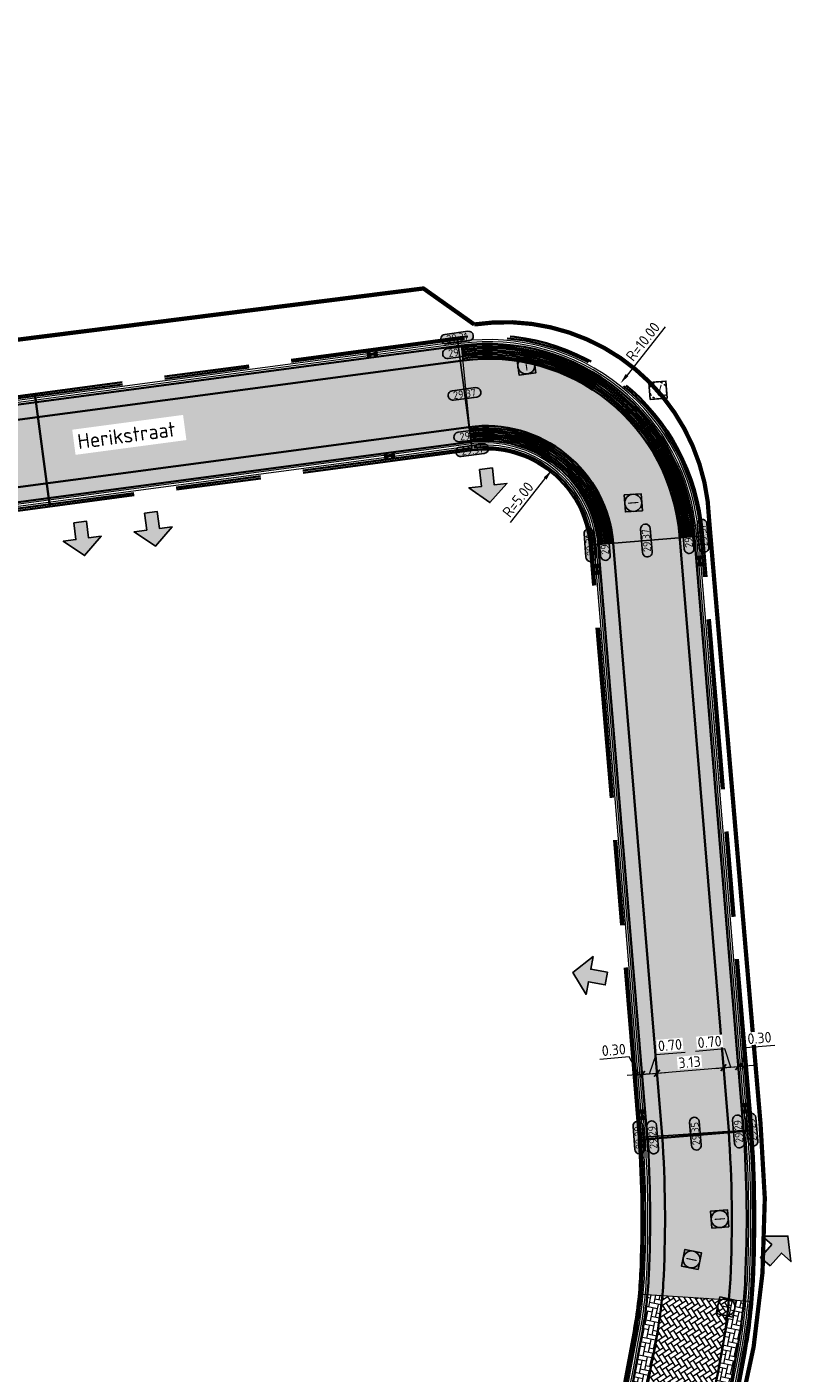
# Model space of a CAD drawing. Header units: metres. Extents: x 199937 to 201628, y 374508 to 375260.
# Tile 25 of 183: x 201057 to 201094, y 375038 to 375101. Entities that reach past the tile are written whole.
import ezdxf
from ezdxf.enums import TextEntityAlignment as Align

# ---------------------------------------------------------------- set-up
doc = ezdxf.new("R2010")
doc.units = ezdxf.units.M
doc.set_wipeout_variables(frame=1)
for name, pattern in [('HIDDENX2', [0.75, 0.5, -0.25]), ('VH-OPSLUITBAND_100X200', [16, 8, -2, 4, -2]), ('XX-PROJECTGRENS', [18, 12, -3, 0, -3])]:
    doc.linetypes.add(name, pattern=pattern)
doc.layers.add('000___INRIT-PIJL', color=252, linetype='Continuous')
for name, color, linetype, lineweight in [('B-WE-RI-VWA_RIOOLPUT_VALPUT-S', 20, 'Continuous', 25), ('N-WE-OG-HOOGTELIJN-G', 7, 'Continuous', 25), ('N-WE-RI-ITR_RIOOLPUT-S', 84, 'Continuous', 25), ('N-WE-RI-KOLK-S', 7, 'Continuous', 25), ('N-WE-RI-VWA_RIOOLPUT-S', 20, 'Continuous', 25), ('N-WE-VH-DWARSHELLING-S', 7, 'Continuous', 25), ('N-WE-VH-GOOT-G', 170, 'Continuous', 35), ('N-WE-VH-KANTOPSLUITING_OPSLUITBAND_100X200-G', 150, 'VH-OPSLUITBAND_100X200', 35), ('N-WE-VH-KANTVERHARDING_STREKLAAG-G', 60, 'Continuous', 18), ('N-WE-VH-VERHARDING_BETONSTRAATSTEEN-G', 252, 'Continuous', 35), ('T-WE-RI-KOLK-G', 7, 'Continuous', 35), ('X-XX-AL-HOOGTELABEL-S', 7, 'Continuous', 25), ('X-XX-AL-M-200', 7, 'Continuous', 18), ('X-XX-AL-T35', 50, 'Continuous', 35)]:
    doc.layers.add(name, color=color, linetype=linetype, lineweight=lineweight)
doc.layers.add('N-WE-KG-GRENS_PROJECT-G', color=7, linetype='XX-PROJECTGRENS', lineweight=35, transparency=0.45)
doc.layers.add('N-WE-VH-VERHARDING_BETONSTRAATSTEEN_HEIDE-A', color=7, linetype='Continuous', lineweight=0, true_color=0x986657)
doc.layers.add('N-WE-VH-VERHARDING_BETONSTRAATSTEEN_ROOD-A', color=7, linetype='Continuous', lineweight=0, true_color=0xa92c0a)
doc.layers.add('X-XX-AL-HULPLIJN-G', color=7, linetype='Continuous', lineweight=18, plot=False)
doc.styles.add('NLCS-ISO', font='NLCS-ISO.ttf')
doc.styles.add('NLCS-ISO-ANNOTATIEF-T18', font='NLCS-ISO.ttf', dxfattribs={"height": 1.8})
doc.styles.add('NLCS-ISO-M200-T25', font='NLCS-ISO.ttf', dxfattribs={"height": 0.5})
doc.styles.add('NLCS-ISO-M200-T35', font='NLCS-ISO.ttf', dxfattribs={"height": 0.7000000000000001})
doc.dimstyles.new('NLCS-M200-T25-PIJL_L2_H1', dxfattribs={"dimscale": 0.2, "dimtxt": 2.5, "dimasz": 2.5, "dimexe": 2, "dimexo": 2, "dimgap": 0.7, "dimtad": 1, "dimzin": 0, "dimdsep": 46, "dimtxsty": 'NLCS-ISO-M200-T25', "dimcen": 0, "dimdle": 2, "dimclrd": 256, "dimclre": 256, "dimclrt": 256, "dimadec": 1, "dimazin": 0, "dimtfac": 1, "dimtdec": 3, "dimtofl": 0, "dimtmove": 0, "dimatfit": 3, "dimfxl": 2, "dimfxlon": 1, "dimtfillclr": 256, "dimtolj": 1, "dimtzin": 0, "dimlwd": -1, "dimlwe": -1, "dimarcsym": 0})
doc.dimstyles.new('NLCS-M200-T25-SCHRAP_L2_H1', dxfattribs={"dimscale": 0.2, "dimtxt": 2.5, "dimasz": 1.4, "dimexe": 2, "dimexo": 2, "dimgap": 0.7, "dimtad": 1, "dimzin": 0, "dimdsep": 46, "dimtxsty": 'NLCS-ISO-M200-T25', "dimblk": 'OBLIQUE', "dimcen": 0, "dimdle": 2, "dimclrd": 256, "dimclre": 256, "dimclrt": 256, "dimadec": 1, "dimazin": 0, "dimtfac": 1, "dimtdec": 3, "dimtofl": 0, "dimtmove": 0, "dimatfit": 3, "dimldrblk": 'OBLIQUE', "dimfxl": 2, "dimfxlon": 1, "dimtfillclr": 256, "dimtolj": 1, "dimtzin": 0, "dimlwd": -1, "dimlwe": -1, "dimarcsym": 0})
pattern_1 = [(97.58584889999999, (201017.4611479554, 375078.11306957), (-0.2358845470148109, 0.1804396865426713), [0.63, -0.21]), (7.585848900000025, (201017.0448237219, 375078.0576247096), (-0.2358845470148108, 0.1804396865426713), [0.6299999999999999, -0.21])]
pattern_2 = [(4.726303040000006, (0, 0), (0.1919827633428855, 0.2265890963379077), [0.63, -0.21]), (274.72630304, (-0.03460633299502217, 0.4185718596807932), (0.1919827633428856, 0.2265890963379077), [0.63, -0.21])]
pattern_3 = [(168.20003797, (0, 0), (-0.2485062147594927, -0.1626181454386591), [0.63, -0.21]), (78.20003797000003, (-0.08588806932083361, -0.4111243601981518), (-0.2485062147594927, -0.162618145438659), [0.63, -0.21])]

# ---------------------------------------------------------------- blocks, each defined once
blk = doc.blocks.new('inrit')
h = blk.add_hatch(color=256)
h.dxf.hatch_style = 1
h.paths.add_polyline_path([(0.3000000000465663, 1), (-0.300000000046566, 1), (-0.3000000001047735, 1.799999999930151), (-0.900000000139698, 1.799999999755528), (-2.328301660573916e-10, 2.599999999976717), (0.9000000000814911, 1.799999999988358), (0.2999999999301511, 1.799999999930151)])
at = {"color": 3, "flags": 128}
blk.add_lwpolyline([(0.3000000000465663, 1), (-0.300000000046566, 1), (-0.3000000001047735, 1.799999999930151), (-0.900000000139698, 1.799999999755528), (-2.328301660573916e-10, 2.599999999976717), (0.9000000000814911, 1.799999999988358), (0.2999999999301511, 1.799999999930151), (0.3000000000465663, 1)], dxfattribs=at)
blk = doc.blocks.new('*U283')
h = blk.add_hatch(color=253)
h.dxf.hatch_style = 1
edge = h.paths.add_edge_path()
edge.add_line((2.726055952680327, 1.132202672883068), (-2.726055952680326, 1.132202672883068))
edge.add_arc((-2.726055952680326, 0), 1.132202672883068, 90, 270)
edge.add_line((-2.726055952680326, -1.132202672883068), (2.726055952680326, -1.132202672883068))
edge.add_arc((2.726055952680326, 3.697785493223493e-32), 1.132202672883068, 270, 450)
blk.add_lwpolyline([(2.726055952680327, 1.132202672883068), (-2.726055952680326, 1.132202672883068, 0.9999999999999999), (-2.726055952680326, -1.132202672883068), (2.726055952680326, -1.132202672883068, 0.9999999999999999)], format="xyb", close=True)
at = {"style": 'NLCS-ISO-ANNOTATIEF-T18'}
blk.add_attdef('HGT', text='', height=1.8, dxfattribs=at).set_placement((-0.002853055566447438, -0.0004570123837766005), align=Align.MIDDLE_CENTER)
blk = doc.blocks.new('*U322')
blk.add_solid([(0, 0), (2.266814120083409, 0.25), (4.533628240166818, 0)])
blk = doc.blocks.new('SRI-PUT_INSPECTIE-SO')
at = {"lineweight": -3, "flags": 128}
blk.add_lwpolyline([(-1.999999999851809, -2.000000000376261), (2.000000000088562, -2.000000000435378), (2.000000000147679, 1.999999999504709), (-2.00000000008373, 1.999999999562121)], close=True, dxfattribs=at)
at = {"lineweight": -3, "ltscale": 1.5}
blk.add_circle((0, -7.105427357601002e-14), 1.999999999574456, dxfattribs=at)
at = {"ltscale": 0.1, "style": 'NLCS-ISO'}
blk.add_text('I', height=2.5, dxfattribs=at).set_placement((-0.002795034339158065, -0.007140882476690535), align=Align.MIDDLE_CENTER)
blk = doc.blocks.new('SRI-PUT_VALPUT-SO')
at = {"lineweight": -3, "flags": 128}
blk.add_lwpolyline([(-1.999999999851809, -2.00000000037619), (2.000000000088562, -2.000000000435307), (2.000000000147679, 1.99999999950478), (-2.00000000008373, 1.999999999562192)], close=True, dxfattribs=at)
at = {"linetype": 'HIDDENX2', "lineweight": -3, "ltscale": 0.25}
blk.add_circle((0, 0), 1.999999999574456, dxfattribs=at)
at = {"ltscale": 0.1, "style": 'NLCS-ISO'}
blk.add_text('V', height=2.5, dxfattribs=at).set_placement((-0.002795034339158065, -0.007140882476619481), align=Align.MIDDLE_CENTER)
blk = doc.blocks.new('*D445')
at = {"layer": 'Defpoints', "color": 0, "transparency": 16777216}
for p in [(201081.8936248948, 375079.9840912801), (201078.796907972, 375076.0584901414)]:
    blk.add_point(p, dxfattribs=at)
at = {"layer": 'X-XX-AL-M-200', "transparency": 16777216}
blk.add_line((201079.9550801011, 375077.5266649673), (201081.5839532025, 375079.5915311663), dxfattribs=at)
at = {"layer": 'X-XX-AL-M-200', "transparency": 16777216, "insert": (201080.3084839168, 375078.6043619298), "char_height": 0.5, "attachment_point": 5, "rotation": 51.731799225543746, "style": 'NLCS-ISO-M200-T25', "bg_fill": 3, "box_fill_scale": 1.1, "bg_fill_color": 256, "bg_fill_true_color": 13158600, "bg_fill_transparency": 0}
blk.add_mtext('\\A1;R=5.00', dxfattribs=at)
at = {"layer": 'X-XX-AL-M-200', "transparency": 16777216}
blk.add_solid([(201081.5185265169, 375079.643143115), (201081.6493798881, 375079.5399192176), (201081.8936248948, 375079.9840912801)], dxfattribs=at)
blk = doc.blocks.new('*D446')
at = {"layer": 'Defpoints', "color": 0, "transparency": 16777216}
for p in [(201085.1201259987, 375084.054231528), (201078.9185076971, 375076.2094924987)]:
    blk.add_point(p, dxfattribs=at)
at = {"layer": 'X-XX-AL-M-200', "transparency": 16777216}
blk.add_line((201087.2162729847, 375086.7057533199), (201085.4302069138, 375084.4464684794), dxfattribs=at)
at = {"layer": 'X-XX-AL-M-200', "transparency": 16777216, "insert": (201086.1723355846, 375086.0140924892), "char_height": 0.5, "attachment_point": 5, "rotation": 51.672046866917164, "style": 'NLCS-ISO-M200-T25', "bg_fill": 3, "box_fill_scale": 1.1, "bg_fill_color": 256, "bg_fill_true_color": 13158600, "bg_fill_transparency": 0}
blk.add_mtext('\\A1;R=10.00', dxfattribs=at)
at = {"layer": 'X-XX-AL-M-200', "transparency": 16777216}
blk.add_solid([(201085.3648340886, 375084.4981486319), (201085.495579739, 375084.3947883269), (201085.1201259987, 375084.054231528)], dxfattribs=at)
blk = doc.blocks.new('N-SRI-KOLK_STRAAT_450X300-SO')
h = blk.add_hatch(color=256)
h.dxf.hatch_style = 1
h.paths.add_polyline_path([(-7.127631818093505e-14, 0.7499999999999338), (-1.125000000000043, 1.49999999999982), (-1.125000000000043, 4.75175454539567e-14)])
h.paths.add_polyline_path([(1.1249999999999, 4.75175454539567e-14), (1.1249999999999, 1.49999999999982), (-7.122080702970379e-14, 0.7499999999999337)])
for p, q in [((-1.125000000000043, 4.75175454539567e-14), (1.1249999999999, 1.49999999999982)), ((1.1249999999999, 4.75175454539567e-14), (-1.125000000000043, 1.49999999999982))]:
    blk.add_line(p, q)
at = {"flags": 128}
blk.add_lwpolyline([(-1.125000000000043, 4.75175454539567e-14), (1.1249999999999, 4.75175454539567e-14), (1.1249999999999, 1.49999999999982), (-1.125000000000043, 1.49999999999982)], close=True, dxfattribs=at)
blk = doc.blocks.new('_Oblique')
at = {"color": 0, "linetype": 'ByBlock', "lineweight": -2}
blk.add_line((-0.5, -0.5), (0.5, 0.5), dxfattribs=at)
blk = doc.blocks.new('*D636')
at = {"layer": 'Defpoints', "color": 0, "transparency": 16777216}
for p in [(201086.1350270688, 375051.6256744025), (201086.8326468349, 375051.6833516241), (201086.8326468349, 375051.6833516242)]:
    blk.add_point(p, dxfattribs=at)
at = {"layer": 'X-XX-AL-M-200', "transparency": 16777216}
for p, q in [((201086.4838369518, 375051.6545130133), (201086.7885660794, 375052.5549703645)), ((201086.7885660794, 375052.5549703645), (201088.1638736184, 375052.6686768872)), ((201085.7363872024, 375051.5927159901), (201087.2312867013, 375051.7163100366)), ((201086.1350270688, 375051.6256744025), (201086.1020686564, 375052.0243142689)), ((201086.8326468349, 375051.6833516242), (201086.7996884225, 375052.0819914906))]:
    blk.add_line(p, q, dxfattribs=at)
at = {"layer": 'X-XX-AL-M-200', "transparency": 16777216, "xscale": 0.28, "yscale": 0.28, "zscale": 0.28}
for p, rotation in [((201086.1350270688, 375051.6256744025), 184.7263030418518), ((201086.8326468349, 375051.6833516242), 4.726303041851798)]:
    blk.add_blockref('_Oblique', p, dxfattribs=dict(at, rotation=rotation))
at = {"layer": 'X-XX-AL-M-200', "transparency": 16777216, "insert": (201087.4440853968, 375053.0004974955), "char_height": 0.5, "attachment_point": 5, "rotation": 4.726303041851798, "style": 'NLCS-ISO-M200-T25', "bg_fill": 3, "box_fill_scale": 1.1, "bg_fill_color": 256, "bg_fill_true_color": 13158600, "bg_fill_transparency": 0}
blk.add_mtext('\\A1;0.70', dxfattribs=at)
blk = doc.blocks.new('*D637')
at = {"layer": 'Defpoints', "color": 0, "transparency": 16777216}
for p in [(201086.8326468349, 375051.6833516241), (201089.9556196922, 375051.9415501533), (201089.9556196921, 375051.9415501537)]:
    blk.add_point(p, dxfattribs=at)
at = {"layer": 'X-XX-AL-M-200', "transparency": 16777216}
for p, q in [((201089.9556196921, 375051.9415501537), (201089.9226612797, 375052.3401900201)), ((201086.4340069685, 375051.6503932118), (201090.3542595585, 375051.9745085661)), ((201086.8326468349, 375051.6833516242), (201086.7996884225, 375052.0819914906))]:
    blk.add_line(p, q, dxfattribs=at)
at = {"layer": 'X-XX-AL-M-200', "transparency": 16777216, "xscale": 0.28, "yscale": 0.28, "zscale": 0.28}
for p, rotation in [((201086.8326468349, 375051.6833516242), 184.7263030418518), ((201089.9556196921, 375051.9415501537), 4.726303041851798)]:
    blk.add_blockref('_Oblique', p, dxfattribs=dict(at, rotation=rotation))
at = {"layer": 'X-XX-AL-M-200', "transparency": 16777216, "insert": (201088.3619988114, 375052.2011247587), "char_height": 0.5, "attachment_point": 5, "rotation": 4.726303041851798, "style": 'NLCS-ISO-M200-T25', "bg_fill": 3, "box_fill_scale": 1.1, "bg_fill_color": 256, "bg_fill_true_color": 13158600, "bg_fill_transparency": 0}
blk.add_mtext('\\A1;3.13', dxfattribs=at)
blk = doc.blocks.new('*D638')
at = {"layer": 'Defpoints', "color": 0, "transparency": 16777216}
for p in [(201089.9556196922, 375051.9415501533), (201090.6532394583, 375051.9992273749), (201090.6532394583, 375051.9992273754)]:
    blk.add_point(p, dxfattribs=at)
at = {"layer": 'X-XX-AL-M-200', "transparency": 16777216}
for p, q in [((201090.0235256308, 375052.8193226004), (201088.6482180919, 375052.7056160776)), ((201089.9556196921, 375051.9415501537), (201089.9226612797, 375052.3401900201)), ((201090.3044295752, 375051.9703887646), (201090.0235256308, 375052.8193226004)), ((201090.6532394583, 375051.9992273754), (201090.6202810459, 375052.3978672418)), ((201089.5569798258, 375051.9085917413), (201091.0518793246, 375052.0321857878))]:
    blk.add_line(p, q, dxfattribs=at)
at = {"layer": 'X-XX-AL-M-200', "transparency": 16777216, "xscale": 0.28, "yscale": 0.28, "zscale": 0.28}
for p, rotation in [((201089.9556196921, 375051.9415501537), 184.7263030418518), ((201090.6532394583, 375051.9992273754), 4.726303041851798)]:
    blk.add_blockref('_Oblique', p, dxfattribs=dict(at, rotation=rotation))
at = {"layer": 'X-XX-AL-M-200', "transparency": 16777216, "insert": (201089.3037374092, 375053.1511432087), "char_height": 0.5, "attachment_point": 5, "rotation": 4.726303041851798, "style": 'NLCS-ISO-M200-T25', "bg_fill": 3, "box_fill_scale": 1.1, "bg_fill_color": 256, "bg_fill_true_color": 13158600, "bg_fill_transparency": 0}
blk.add_mtext('\\A1;0.70', dxfattribs=at)
blk = doc.blocks.new('*D639')
at = {"layer": 'Defpoints', "color": 0, "transparency": 16777216}
for p in [(201090.6532394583, 375051.9992273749), (201090.9522193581, 375052.0239461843), (201090.9522193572, 375052.0239461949)]:
    blk.add_point(p, dxfattribs=at)
at = {"layer": 'X-XX-AL-M-200', "transparency": 16777216}
for p, q in [((201090.8027294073, 375052.0115867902), (201090.9889915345, 375052.8899206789)), ((201090.9889915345, 375052.8899206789), (201092.3642990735, 375053.0036272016)), ((201090.6532394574, 375051.9992273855), (201090.620281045, 375052.3978672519)), ((201090.9522193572, 375052.0239461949), (201090.9192609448, 375052.4225860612)), ((201090.2545995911, 375051.9662689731), (201091.3508592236, 375052.0569046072))]:
    blk.add_line(p, q, dxfattribs=at)
at = {"layer": 'X-XX-AL-M-200', "transparency": 16777216, "xscale": 0.28, "yscale": 0.28, "zscale": 0.28}
for p, rotation in [((201090.6532394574, 375051.9992273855), 184.7263030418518), ((201090.9522193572, 375052.0239461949), 4.726303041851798)]:
    blk.add_blockref('_Oblique', p, dxfattribs=dict(at, rotation=rotation))
at = {"layer": 'X-XX-AL-M-200', "transparency": 16777216, "insert": (201091.6445108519, 375053.3354478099), "char_height": 0.5, "attachment_point": 5, "rotation": 4.726303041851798, "style": 'NLCS-ISO-M200-T25', "bg_fill": 3, "box_fill_scale": 1.1, "bg_fill_color": 256, "bg_fill_true_color": 13158600, "bg_fill_transparency": 0}
blk.add_mtext('\\A1;0.30', dxfattribs=at)
blk = doc.blocks.new('*D640')
at = {"layer": 'Defpoints', "color": 0, "transparency": 16777216}
for p in [(201086.1350270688, 375051.6256744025), (201085.836047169, 375051.6009555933), (201085.836047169, 375051.6009555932)]:
    blk.add_point(p, dxfattribs=at)
at = {"layer": 'X-XX-AL-M-200', "transparency": 16777216}
for p, q in [((201085.5242163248, 375052.4443287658), (201084.1489087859, 375052.3306222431)), ((201085.9855371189, 375051.6133149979), (201085.5242163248, 375052.4443287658)), ((201086.5336669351, 375051.6586328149), (201085.4374073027, 375051.5679971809)), ((201086.1350270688, 375051.6256744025), (201086.1020686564, 375052.0243142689)), ((201085.836047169, 375051.6009555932), (201085.8690055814, 375051.2023157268))]:
    blk.add_line(p, q, dxfattribs=at)
at = {"layer": 'X-XX-AL-M-200', "transparency": 16777216, "xscale": 0.28, "yscale": 0.28, "zscale": 0.28}
for p, rotation in [((201085.836047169, 375051.6009555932), 184.7263030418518), ((201086.1350270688, 375051.6256744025), 4.726303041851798)]:
    blk.add_blockref('_Oblique', p, dxfattribs=dict(at, rotation=rotation))
at = {"layer": 'X-XX-AL-M-200', "transparency": 16777216, "insert": (201084.8044281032, 375052.7761493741), "char_height": 0.5, "attachment_point": 5, "rotation": 4.726303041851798, "style": 'NLCS-ISO-M200-T25', "bg_fill": 3, "box_fill_scale": 1.1, "bg_fill_color": 256, "bg_fill_true_color": 13158600, "bg_fill_transparency": 0}
blk.add_mtext('\\A1;0.30', dxfattribs=at)

msp = doc.modelspace()

# ---------------------------------------------------------------- hatches: boundary and pattern name
at = {"layer": 'N-WE-VH-VERHARDING_BETONSTRAATSTEEN_HEIDE-A', "true_color": 0x986657}
h = msp.add_hatch(dxfattribs=at)
h.set_pattern_fill('AVH-HEI_BSS_KEIFRMT_KEPER-SO', color=25, scale=2, angle=97.5858489, pattern_type=2)
h.set_pattern_definition(pattern_1)
h.paths.add_polyline_path([(201077.7089046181, 375085.1278629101), (201077.6379954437, 375085.8245997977), (201017.3077663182, 375077.7899939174), (201017.4143998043, 375077.0980146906)])
h = msp.add_hatch(dxfattribs=at)
h.set_pattern_fill('AVH-HEI_BSS_KEIFRMT_KEPER-SO', color=25, scale=2, angle=97.5858489, pattern_type=2)
h.set_pattern_definition(pattern_1)
edge = h.paths.add_edge_path()
edge.add_line((201078.0972466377, 375081.3121054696), (201078.0263414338, 375082.0088033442))
edge.add_arc((201078.796907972, 375076.0584901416), 5.999999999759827, 97.37874781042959, 97.58584889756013)
edge.add_line((201078.004838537, 375082.0059791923), (201017.9059819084, 375074.0021868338))
edge.add_arc((201018.6980553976, 375068.0546676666), 6.000030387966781, 97.58584930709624, 97.72288717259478)
edge.add_line((201017.8917591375, 375074.0002753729), (201017.9983900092, 375073.3083131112))
edge.add_line((201017.9983900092, 375073.3083131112), (201078.0972466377, 375081.3121054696))
h = msp.add_hatch(dxfattribs=at)
h.set_pattern_fill('AVH-HEI_BSS_KEIFRMT_KEPER-SO', color=25, scale=2, angle=4.726303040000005, pattern_type=2)
h.set_pattern_definition(pattern_2)
edge = h.paths.add_edge_path()
edge.add_line((201084.7765059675, 375076.5528663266), (201084.0788862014, 375076.495189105))
edge.add_line((201084.0788862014, 375076.495189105), (201086.3775703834, 375048.6920551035))
edge.add_arc((201030.835226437, 375044.8267426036), 55.67667924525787, -3.6384707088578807, 3.980919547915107, ccw=False)
edge.add_line((201086.3996806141, 375041.2934659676), (201087.0982696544, 375041.249043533))
edge.add_arc((201030.835226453, 375044.8267426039), 56.37667922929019, 356.3615292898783, 363.9855615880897)
edge.add_line((201087.0755641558, 375048.74520863), (201084.7765059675, 375076.5528663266))
h = msp.add_hatch(dxfattribs=at)
h.set_pattern_fill('AVH-HEI_BSS_KEIFRMT_KEPER-SO', color=25, scale=2, angle=4.726303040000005, pattern_type=2)
h.set_pattern_definition(pattern_2)
edge = h.paths.add_edge_path()
edge.add_line((201088.5970985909, 375076.8687420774), (201087.8994788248, 375076.8110648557))
edge.add_line((201087.8994788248, 375076.8110648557), (201090.2001835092, 375048.9834923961))
edge.add_arc((201030.8352264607, 375044.826742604), 59.51030746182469, -3.63847071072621, 4.005328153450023, ccw=False)
edge.add_line((201090.225581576, 375041.050181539), (201090.9241706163, 375041.0057591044))
edge.add_arc((201030.8352264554, 375044.8267426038), 60.21030746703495, 356.3615292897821, 364.009531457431)
edge.add_line((201090.8981651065, 375049.036793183), (201088.5970985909, 375076.8687420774))
h = msp.add_hatch(dxfattribs=at)
h.set_pattern_fill('AVH-HEI_BSS_KEIFRMT_KEPER-SO', color=25, scale=2, angle=168.20003797, pattern_type=2)
h.set_pattern_definition(pattern_3)
h.paths.add_polyline_path([(201086.8500782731, 375039.4929682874), (201087.1013637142, 375041.2488467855), (201086.400608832, 375041.2934069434), (201086.1591585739, 375039.6062526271, -0.01168626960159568), (201082.1464653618, 375020.4297206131), (201082.8273280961, 375020.2671257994, 0.01169675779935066)])
h = msp.add_hatch(dxfattribs=at)
h.set_pattern_fill('AVH-HEI_BSS_KEIFRMT_KEPER-SO', color=25, scale=2, angle=168.20003797, pattern_type=2)
h.set_pattern_definition(pattern_3)
h.paths.add_polyline_path([(201090.6340069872, 375038.8727618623), (201090.9115384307, 375040.8120365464, 0.000806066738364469), (201090.9241706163, 375041.0057591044), (201090.225581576, 375041.050181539, -0.0006954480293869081), (201090.2148461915, 375040.8849847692), (201089.9430781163, 375038.9859821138, -0.01174336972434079), (201085.8752859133, 375019.5392520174), (201086.5561485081, 375019.3766572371, 0.0117537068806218)])
at = {"layer": 'N-WE-VH-VERHARDING_BETONSTRAATSTEEN_ROOD-A'}
h = msp.add_hatch(dxfattribs=at)
h.set_pattern_fill('AVH-ROO_BSS_KEIFRMT_KEPER-SO', color=36, scale=2, angle=52.58584889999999, pattern_type=2)
h.set_pattern_definition([(52.58584889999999, (0, 0), (-0.03920543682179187, 0.2943856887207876), [0.63, -0.21]), (322.5858489, (-0.3335911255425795, 0.2551802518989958), (-0.03920543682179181, 0.2943856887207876), [0.63, -0.21])])
edge = h.paths.add_edge_path()
edge.add_arc((201078.7969079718, 375076.0584901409), 6.000000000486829, 51.2628477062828, 97.58584889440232, ccw=False)
edge.add_line((201082.5513994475, 375080.738639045), (201084.5524752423, 375083.2279260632))
edge.add_arc((201078.918507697, 375076.2094924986), 9.000000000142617, 51.24464245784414, 97.58584889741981)
edge.add_line((201077.7304035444, 375085.130726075), (201017.400174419, 375077.0961201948))
edge.add_arc((201018.5882785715, 375068.1748866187), 8.999999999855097, 97.58584889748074, 132.8847586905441)
edge.add_line((201012.4635447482, 375074.7694021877), (201014.615055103, 375072.4511897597))
edge.add_arc((201018.6980513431, 375068.0546977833), 5.999999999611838, 97.58584889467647, 132.8826781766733, ccw=False)
edge.add_line((201017.9059819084, 375074.0021868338), (201078.004838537, 375082.0059791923))
h = msp.add_hatch(dxfattribs=at)
h.set_pattern_fill('AVH-ROO_BSS_KEIFRMT_KEPER-SO', color=36, scale=2, angle=-40.27369696, pattern_type=2)
h.set_pattern_definition([(319.72630304, (0, 0), (0.2959750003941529, 0.02447037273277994), [0.63, -0.21]), (229.72630304, (0.271504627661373, 0.3204453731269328), (0.2959750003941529, 0.02447037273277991), [0.63, -0.21])])
edge = h.paths.add_edge_path()
edge.add_arc((201078.918507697, 375076.2094924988), 9.00000000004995, 4.726303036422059, 51.24464245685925)
edge.add_line((201084.5524752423, 375083.2279260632), (201082.5513994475, 375080.738639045))
edge.add_arc((201078.7969079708, 375076.0584901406), 6.00000000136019, 4.7263030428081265, 51.26284770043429, ccw=False)
edge.add_line((201084.7765059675, 375076.5528663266), (201087.0755641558, 375048.74520863))
edge.add_arc((201030.8352264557, 375044.8267426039), 56.37667922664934, -3.6384707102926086, 3.9855615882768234, ccw=False)
edge.add_line((201087.0982696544, 375041.249043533), (201090.225581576, 375041.050181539))
edge.add_arc((201030.8352264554, 375044.826742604), 59.51030746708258, 356.3615292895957, 364.0053281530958)
edge.add_line((201090.2001835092, 375048.9834923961), (201087.8879046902, 375076.9510567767))
h = msp.add_hatch(dxfattribs=at)
h.set_pattern_fill('AVH-ROO_BSS_KEIFRMT_KEPER-SO', color=36, scale=2, angle=123.20003797, pattern_type=2)
h.set_pattern_definition([(123.20003797, (201086.8525346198, 375019.3058781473), (-0.2907088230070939, 0.06073203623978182), [0.63, -0.21]), (33.20003796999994, (201086.5010937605, 375019.0759013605), (-0.2907088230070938, 0.06073203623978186), [0.6299999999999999, -0.21])])
h.paths.add_polyline_path([(201085.8752859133, 375019.5392520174), (201082.8273280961, 375020.2671257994, 0.01169675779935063), (201086.8500782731, 375039.4929682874), (201087.1013637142, 375041.2488467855), (201090.225581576, 375041.050181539, -0.0006954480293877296), (201090.2148461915, 375040.8849847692), (201089.9430781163, 375038.9859821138, -0.01174336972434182)])

# ---------------------------------------------------------------- linework, layer by layer
at = {"layer": 'N-WE-KG-GRENS_PROJECT-G', "const_width": 0.2}
msp.add_lwpolyline([(200847.8861300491, 375004.4809146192), (200822.9699380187, 375153.0386382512), (200860.3262664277, 375157.9329950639), (200880.4866416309, 375041.0803774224), (200984.4794899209, 375058.1622918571), (200983.5648026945, 375076.6919181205), (201017.752283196, 375081.1776093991), (201075.8687130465, 375088.5086271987), (201078.2540410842, 375086.8200596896, -0.4500256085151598), (201089.2845243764, 375077.6147413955), (201091.695232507, 375049.3139765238, -0.06640062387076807), (201091.3702919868, 375038.8297709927), (201086.6874925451, 375017.0775747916, 0.4023192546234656)], format="xyb", dxfattribs=at)
at = {"layer": 'N-WE-OG-HOOGTELIJN-G'}
for points in [[(201078.1500512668, 375080.9156061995), (201077.4459506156, 375086.2025554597)], [(201083.680246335, 375076.4622306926), (201088.9957384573, 375076.9017004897)], [(201085.9787157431, 375048.6616944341), (201091.2994925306, 375049.0317276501)]]:
    msp.add_lwpolyline(points, dxfattribs=at)
at = {"layer": 'N-WE-VH-GOOT-G'}
msp.add_lwpolyline([(201124.7590070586, 375003.3412824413, -0.02200750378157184), (201120.4044770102, 375004.1321520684), (201090.0756443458, 375011.0312223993, -0.417364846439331), (201086.0961882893, 375017.4302608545, 0.01293393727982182), (201090.6340069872, 375038.8727618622, 0.03136149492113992), (201090.9782323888, 375041.9806992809, 0.02932478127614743), (201090.8981651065, 375049.0367931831), (201088.5855244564, 375077.0087339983, 0.4289081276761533), (201077.6379954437, 375085.8245997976), (201017.3077663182, 375077.7899939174, 0.3135796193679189), (201009.1283071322, 375070.319400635), (201001.4882888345, 375036.6174269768), (200998.1949182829, 375021.9868900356), (200986.4633514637, 374970.463386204, 0.06256568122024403), (200985.1220215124, 374958.9442547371), (200985.337114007, 374947.6346330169)], format="xyb", dxfattribs=at)
msp.add_lwpolyline([(201081.6608698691, 375018.3758199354, 0.0128591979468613), (201086.132914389, 375039.4645052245, 0.03406749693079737), (201086.4503460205, 375042.2092847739, 0.02913554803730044), (201086.3775703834, 375048.6920551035), (201084.0788862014, 375076.495189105, 0.4289081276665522), (201078.0972466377, 375081.3121054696), (201017.9983900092, 375073.3083131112, 0.3135796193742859), (201013.5292009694, 375069.2264425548), (201005.9204666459, 375035.6624700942, 0.4139167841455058), (201009.9123348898, 375029.3230650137), (201054.8187743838, 375019.0952106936), (201069.5623732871, 375015.7576779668), (201075.3260511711, 375014.4412905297, 0.4112472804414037)], format="xyb", close=True, dxfattribs=at)
at = {"layer": 'N-WE-VH-KANTOPSLUITING_OPSLUITBAND_100X200-G'}
for points in [[(201090.1643680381, 375011.4212584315, -0.4173648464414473), (201086.4852482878, 375017.3373505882, 0.01279898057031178), (201090.9857042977, 375038.575005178, 0.03399748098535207), (201091.3777852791, 375041.9617919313, 0.02933512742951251), (201091.2970107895, 375049.0672621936), (201088.9841643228, 375077.0416924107, 0.4289081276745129), (201077.5851908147, 375086.2210990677), (201017.2549616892, 375078.1864931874, 0.3135796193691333), (201008.7382052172, 375070.4078342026), (201001.0981199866, 375036.7055652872), (200997.8047912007, 375022.0752138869), (200986.0740876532, 374970.5555014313, 0.06255812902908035), (200984.7220560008, 374958.9386379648), (200985.1340756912, 374937.2745308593), (201039.4378228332, 374939.5222096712, -0.0002268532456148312), (201039.4422654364, 374939.5223915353, -0.4940659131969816), (201044.4177195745, 374933.536523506), (201043.972871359, 374931.5866234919)], [(201090.1421871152, 375011.3237494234), (201090.142187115, 375011.3237494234, -0.4173648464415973), (201086.3879832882, 375017.3605781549, 0.01279898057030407), (201090.8873781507, 375038.5932251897, 0.03399748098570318), (201091.2778970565, 375041.9665187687, 0.02933255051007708), (201091.1972994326, 375049.0596441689), (201088.8845043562, 375077.0334528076, 0.4289081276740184), (201077.5983919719, 375086.1219742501), (201017.2681628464, 375078.0873683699, 0.3135796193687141), (201008.835730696, 375070.3857258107), (201001.1956621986, 375036.6835307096), (200997.9023229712, 375022.053132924), (200986.171403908, 374970.5324739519, 0.06256000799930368), (200984.8220473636, 374958.9400429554), (200985.2321131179, 374937.3786743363), (201039.4336872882, 374939.6221241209, -0.0002268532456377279), (201039.4382205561, 374939.6223096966, -0.4940659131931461), (201044.5152145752, 374933.5142810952), (201044.0703663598, 374931.5643810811)]]:
    msp.add_lwpolyline(points, format="xyb", dxfattribs=at)
for points in [[(201081.3690932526, 375018.4455795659, 0.01285919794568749), (201085.8379371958, 375039.5191719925, 0.03406749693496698), (201086.1506777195, 375042.2233882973, 0.02912674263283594), (201086.0784294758, 375048.6692837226), (201083.7799063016, 375076.4704702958, 0.4289081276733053), (201078.1368501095, 375081.0147310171), (201018.0379934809, 375073.0109386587, 0.3135796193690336), (201013.8217774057, 375069.1601173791), (201006.2130430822, 375035.5961449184, 0.4139167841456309), (201009.9789565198, 375029.6155740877), (201054.8852030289, 375019.3877637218), (201069.6288901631, 375016.050211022), (201075.3928491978, 375014.7337593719, 0.4112472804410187)], [(201081.2718343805, 375018.4688327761, 0.01285919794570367), (201085.7396114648, 375039.5373942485, 0.03406749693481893), (201086.0507882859, 375042.2280894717, 0.02912379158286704), (201085.9787157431, 375048.6616944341), (201083.680246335, 375076.4622306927, 0.4289081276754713), (201078.1500512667, 375080.9156061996), (201018.0511946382, 375072.9118138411, 0.313579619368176), (201013.9193028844, 375069.1380089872), (201006.3105685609, 375035.5740365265, 0.4139167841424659), (201010.0011637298, 375029.7130771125), (201054.9073459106, 375019.4852813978), (201069.6510624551, 375016.1477220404), (201075.4151152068, 375014.8312489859, 0.4112472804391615)]]:
    msp.add_lwpolyline(points, format="xyb", close=True, dxfattribs=at)
at = {"layer": 'N-WE-VH-KANTVERHARDING_STREKLAAG-G'}
for points in [[(201124.8035419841, 375003.5370613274, -0.02209561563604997), (201120.4488388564, 375004.3271700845), (201090.120006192, 375011.2262404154, -0.4173648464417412), (201086.2907182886, 375017.3838057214, 0.01293450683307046), (201090.8308543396, 375038.8373775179, 0.03137113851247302), (201091.1780058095, 375041.9711819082, 0.02932996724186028), (201091.0975880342, 375049.0520266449), (201088.7848443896, 375077.0252132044, 0.4289081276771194), (201077.6115931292, 375086.0228494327), (201017.2813640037, 375077.9882435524, 0.3135796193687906), (201008.9332561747, 375070.3636174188), (201001.2932044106, 375036.661496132), (200997.9998547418, 375022.0310519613), (200986.2687199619, 374970.5094455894, 0.06256189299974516), (200984.9220387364, 374958.9414474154), (200985.1371655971, 374947.6300187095)], [(201124.781274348, 375003.439171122, -0.02205147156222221), (201120.4266579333, 375004.2296610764), (201090.0978252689, 375011.1287314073, -0.4173648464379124), (201086.193453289, 375017.4070332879, 0.01293422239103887), (201090.732430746, 375038.8550701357, 0.03136633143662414), (201091.0781190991, 375041.9759405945, 0.02932737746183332), (201090.9978765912, 375049.0444096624), (201088.685184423, 375077.0169736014, 0.4289081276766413), (201077.6247942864, 375085.9237246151), (201017.294565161, 375077.8891187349, 0.3135796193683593), (201009.0307816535, 375070.3415090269), (201001.3907466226, 375036.6394615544), (200998.0973865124, 375022.0089709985), (200986.366035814, 374970.4864163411, 0.06256378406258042), (200985.0220301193, 374958.9428513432), (200985.2371398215, 374947.6323248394)]]:
    msp.add_lwpolyline(points, format="xyb", dxfattribs=at)
for points in [[(201081.563610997, 375018.3990731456, 0.01285919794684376), (201086.0345886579, 375039.4827274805, 0.0340674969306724), (201086.3504565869, 375042.2139859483, 0.0291326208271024), (201086.2778567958, 375048.6844640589), (201083.9792262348, 375076.486949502, 0.4289081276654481), (201078.110447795, 375081.2129806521), (201018.0115911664, 375073.2091882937, 0.3135796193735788), (201013.6267264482, 375069.2043341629), (201006.0179921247, 375035.6403617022, 0.4139167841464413), (201009.9345420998, 375029.4205680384), (201054.8409172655, 375019.1927283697), (201069.5845455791, 375015.8551889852), (201075.34831718, 375014.5387801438, 0.4112472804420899)], [(201081.4663521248, 375018.4223263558, 0.01285919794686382), (201085.9362629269, 375039.5009497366, 0.03406749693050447), (201086.2505671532, 375042.2186871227, 0.02912968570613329), (201086.17814316, 375048.6768735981), (201083.8795662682, 375076.4787098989, 0.4289081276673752), (201078.1236489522, 375081.1138558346), (201018.0247923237, 375073.1100634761, 0.3135796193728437), (201013.724251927, 375069.182225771), (201006.1155176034, 375035.6182533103, 0.4139167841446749), (201009.9567493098, 375029.5180710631), (201054.8630601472, 375019.2902460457), (201069.6067178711, 375015.9527000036), (201075.3705831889, 375014.6362697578, 0.4112472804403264)]]:
    msp.add_lwpolyline(points, format="xyb", close=True, dxfattribs=at)
at = {"layer": 'N-WE-VH-VERHARDING_BETONSTRAATSTEEN-G', "color": 25, "true_color": 0x986657}
for points in [[(201077.6481253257, 375085.7250659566), (201077.6511966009, 375085.7254749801, -0.4289081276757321), (201088.4858644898, 375077.0004943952), (201088.4974386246, 375076.8605024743)], [(201077.6582552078, 375085.6255321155), (201077.6643977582, 375085.6263501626, -0.428908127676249), (201088.3862045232, 375076.9922547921), (201088.3977786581, 375076.8522628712)], [(201077.6683850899, 375085.5259982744), (201077.6775989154, 375085.5272253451, -0.4289081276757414), (201088.2865445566, 375076.9840151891), (201088.2981186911, 375076.8440232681)], [(201077.678514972, 375085.4264644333), (201077.6908000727, 375085.4281005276, -0.4289081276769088), (201088.18688459, 375076.9757755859), (201088.1984587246, 375076.8357836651)], [(201077.688644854, 375085.3269305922), (201077.7040012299, 375085.3289757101, -0.4289081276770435), (201088.0872246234, 375076.9675359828), (201088.0987987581, 375076.827544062)], [(201077.6987747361, 375085.2273967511), (201077.7172023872, 375085.2298508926, -0.428908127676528), (201087.9875646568, 375076.9592963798), (201087.9991387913, 375076.8193044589)], [(201084.6768460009, 375076.5446267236, 0.4279758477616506), (201078.0364703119, 375081.9092793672)], [(201084.5771860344, 375076.5363871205, 0.4281177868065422), (201078.0465993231, 375081.8097540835)], [(201084.4775260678, 375076.5281475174, 0.4282647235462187), (201078.0567284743, 375081.7102274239)], [(201084.3778661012, 375076.5199079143, 0.4284169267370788), (201078.0668577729, 375081.610699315)], [(201084.2782061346, 375076.5116683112, 0.4285746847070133), (201078.0769872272, 375081.5111696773)], [(201084.178546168, 375076.5034287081, 0.4287383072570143), (201078.0871168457, 375081.411638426)]]:
    msp.add_lwpolyline(points, format="xyb", dxfattribs=at)
at = {"layer": 'N-WE-VH-VERHARDING_BETONSTRAATSTEEN-G'}
for points in [[(201002.6238701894, 375038.4605332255), (201009.8109854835, 375070.1646418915, -0.3135796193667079), (201017.400174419, 375077.0961201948), (201077.7304035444, 375085.130726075, -0.4289081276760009), (201087.8879046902, 375076.9510567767), (201090.2001835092, 375048.9834923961, -0.02930548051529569), (201090.2790254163, 375042.0140100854, -0.03147197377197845), (201089.9430781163, 375038.9859821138, -0.01174336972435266), (201085.8752859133, 375019.5392520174)], [(201082.8273280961, 375020.2671257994, 0.01160227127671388), (201086.8211945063, 375039.3369494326, 0.03406749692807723), (201087.1495720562, 375042.1763765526, 0.02915581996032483), (201087.0755641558, 375048.74520863), (201084.7765059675, 375076.5528663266, 0.4289081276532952), (201078.004838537, 375082.0059791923), (201017.9059819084, 375074.0021868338, 0.3135796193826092), (201012.8465226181, 375069.3812012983), (201005.6799561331, 375037.7677384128)]]:
    msp.add_lwpolyline(points, format="xyb", dxfattribs=at)
at = {"layer": 'T-WE-RI-KOLK-G'}
for points in [[(201058.325087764, 375078.2753747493), (201057.6209871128, 375083.5623240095)], [(201085.9873351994, 375048.5574400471), (201091.3028273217, 375048.9969098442)]]:
    msp.add_lwpolyline(points, dxfattribs=at)
at = {"layer": 'X-XX-AL-HULPLIJN-G'}
for points in [[(201077.6379954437, 375085.8245997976), (201078.0972466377, 375081.3121054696)], [(201084.0788862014, 375076.495189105), (201088.6014360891, 375076.8691006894)], [(201086.087019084, 375041.3133477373), (201091.2235659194, 375040.9867209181)]]:
    msp.add_lwpolyline(points, dxfattribs=at)

# ---------------------------------------------------------------- block references
at = {"layer": '000___INRIT-PIJL'}
for p, rotation in [((201078.6920834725, 375081.0436003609), 186.534612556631), ((201059.6139726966, 375078.5479076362), 187.5724482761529), ((201062.9386517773, 375078.9906788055), 187.55997472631), ((201085.4415991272, 375055.9390113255, 29.28247193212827), 79.48191628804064), ((201091.255, 375042.0899999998), 318.4781937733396)]:
    msp.add_blockref('inrit', p, dxfattribs=dict(at, rotation=rotation))
at = {"layer": 'B-WE-RI-VWA_RIOOLPUT_VALPUT-S', "xscale": 0.2, "yscale": 0.2, "zscale": 0.2, "rotation": 4.250509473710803}
msp.add_blockref('SRI-PUT_VALPUT-SO', (201086.8855499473, 375083.7312426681, 29.30498066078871), dxfattribs=at)
at = {"layer": 'N-WE-RI-ITR_RIOOLPUT-S', "xscale": 0.2, "yscale": 0.2, "zscale": 0.2}
for p, rotation in [((201080.6986668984, 375084.8960704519), 187.9801449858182), ((201085.7214940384, 375078.4485134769), 274.4033587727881), ((201088.4557414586, 375042.9410088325), 78.11476680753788)]:
    msp.add_blockref('SRI-PUT_INSPECTIE-SO', p, dxfattribs=dict(at, rotation=rotation))
at = {"layer": 'N-WE-RI-KOLK-S', "xscale": 0.2, "yscale": 0.2, "zscale": 0.2}
for p, rotation in [((201073.4492817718, 375085.5694077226), 187.585848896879), ((201074.2971126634, 375080.5029693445), 7.633947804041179), ((201088.9916776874, 375075.7371657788), 94.7263030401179), ((201083.8755054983, 375075.3141751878), 274.7263030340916), ((201085.9917741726, 375049.7174003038), 274.7263030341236), ((201091.1153651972, 375050.0506583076), 94.72630303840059)]:
    msp.add_blockref('N-SRI-KOLK_STRAAT_450X300-SO', p, dxfattribs=dict(at, rotation=rotation))
at = {"layer": 'N-WE-RI-VWA_RIOOLPUT-S'}
for p, xscale, yscale, zscale, rotation in [((201089.7822814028, 375044.8391447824, 29.30498066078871), 0.2, 0.2, 0.2, 94.25959535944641), ((201090.0895519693, 375040.7136684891), 0.2000000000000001, 0.2000000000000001, 0.2000000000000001, 257.9878733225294)]:
    msp.add_blockref('SRI-PUT_INSPECTIE-SO', p, dxfattribs=dict(at, xscale=xscale, yscale=yscale, zscale=zscale, rotation=rotation))
at = {"layer": 'N-WE-VH-DWARSHELLING-S', "rotation": 4.726303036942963}
msp.add_blockref('*U322', (201084.2055118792, 375074.9636213), dxfattribs=at)
at = {"layer": 'X-XX-AL-HOOGTELABEL-S', "xscale": 0.2, "yscale": 0.2, "zscale": 0.2}
for p, rotation, values in [((201077.4459506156, 375086.2025554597), 7.585848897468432, {'HGT': '29.31'}), ((201077.5364252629, 375085.5231996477), 7.585848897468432, {'HGT': '29.31'}), ((201077.7980009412, 375083.5590808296), 7.585848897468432, {'HGT': '29.37'}), ((201078.066857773, 375081.610699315), 7.585848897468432, {'HGT': '29.31'}), ((201078.1500512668, 375080.9156061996), 7.585848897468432, {'HGT': '29.31'}), ((201088.2958942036, 375076.8438393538), 94.72630303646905, {'HGT': '29.31'}), ((201088.9957384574, 375076.9017004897), 94.72630303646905, {'HGT': '29.31'}), ((201083.680246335, 375076.4622306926), 94.72630303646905, {'HGT': '29.31'}), ((201084.3635872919, 375076.5187273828), 94.72630303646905, {'HGT': '29.31'}), ((201086.3379923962, 375076.6819655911), 94.72630303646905, {'HGT': '29.37'}), ((201090.6569876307, 375048.9513375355), 94.72630303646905, {'HGT': '29.29'}), ((201091.2994925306, 375049.03172765), 94.72630303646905, {'HGT': '29.29'}), ((201085.978715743, 375048.6616944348), 94.72630303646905, {'HGT': '29.29'}), ((201086.6328992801, 375048.6714824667), 94.72630303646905, {'HGT': '29.29'}), ((201088.6391041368, 375048.846711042), 94.72630303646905, {'HGT': '29.35'})]:
    msp.add_blockref('*U283', p, dxfattribs=dict(at, rotation=rotation)).add_auto_attribs(values)

# ---------------------------------------------------------------- next in the draw order: dimensions: what is measured, and where the dimension line sits
at = {"layer": 'X-XX-AL-M-200'}
dim = msp.add_radius_dim(center=(201078.796907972, 375076.0584901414), mpoint=(201081.8936248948, 375079.9840912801), dimstyle='NLCS-M200-T25-PIJL_L2_H1', override={"dimpost": 'R=<>', "dimtfill": 1}, dxfattribs=at)
dim.commit()
dim.dimension.update_dxf_attribs({"geometry": '*D445', "text_midpoint": (201080.6146808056, 375078.3628180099), "dimtype": 164})
dim = msp.add_linear_dim(base=(201086.8326468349, 375051.6833516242), p1=(201086.1350270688, 375051.6256744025), p2=(201086.8326468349, 375051.6833516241), angle=184.7263030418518, dimstyle='NLCS-M200-T25-SCHRAP_L2_H1', override={"dimtmove": 1, "dimtfill": 1}, dxfattribs=at)
dim.commit()
dim.dimension.update_dxf_attribs({"geometry": '*D636', "text_midpoint": (201086.9280900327, 375052.5665058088), "dimtype": 160})

# ---------------------------------------------------------------- next in the draw order: wipeouts: each hides what was drawn before it
msp.add_wipeout([(201059.5350046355, 375080.70136465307), (201064.73905755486, 375081.3944254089), (201064.58196378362, 375082.5740107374), (201059.37791086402, 375081.8809499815)]).dxf.layer = 'X-XX-AL-T35'

# ---------------------------------------------------------------- next in the draw order: texts
at = {"layer": 'X-XX-AL-T35', "style": 'NLCS-ISO-M200-T35'}
msp.add_text('Herikstraat', height=0.7000000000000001, rotation=7.585848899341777, dxfattribs=at).set_placement((201059.6761302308, 375080.9673224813))

# ---------------------------------------------------------------- next in the draw order: dimensions: what is measured, and where the dimension line sits
at = {"layer": 'X-XX-AL-M-200'}
dim = msp.add_radius_dim(center=(201078.9185076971, 375076.2094924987), mpoint=(201085.1201259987, 375084.054231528), dimstyle='NLCS-M200-T25-PIJL_L2_H1', override={"dimpost": 'R=<>', "dimtfill": 1}, dxfattribs=at)
dim.commit()
dim.dimension.update_dxf_attribs({"geometry": '*D446', "text_midpoint": (201086.1723355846, 375086.0140924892)})
dim = msp.add_linear_dim(base=(201089.9556196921, 375051.9415501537), p1=(201086.8326468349, 375051.6833516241), p2=(201089.9556196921, 375051.9415501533), angle=184.7263030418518, dimstyle='NLCS-M200-T25-SCHRAP_L2_H1', override={"dimtmove": 1, "dimtfill": 1}, dxfattribs=at)
dim.commit()
dim.dimension.update_dxf_attribs({"geometry": '*D637', "text_midpoint": (201088.3619988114, 375052.2011247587)})

# ---------------------------------------------------------------- next in the draw order: dimensions: what is measured, and where the dimension line sits
for base, p1, p2, picture, middle in [((201090.6532394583, 375051.9992273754), (201089.9556196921, 375051.9415501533), (201090.6532394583, 375051.9992273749), '*D638', (201089.8840016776, 375052.807787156)), ((201085.836047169, 375051.6009555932), (201086.1350270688, 375051.6256744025), (201085.836047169, 375051.6009555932), '*D640', (201085.3846923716, 375052.4327933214))]:
    dim = msp.add_linear_dim(base=base, p1=p1, p2=p2, angle=184.7263030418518, dimstyle='NLCS-M200-T25-SCHRAP_L2_H1', override={"dimtmove": 1, "dimtfill": 1}, dxfattribs=at)
    dim.commit()
    dim.dimension.update_dxf_attribs({"geometry": picture, "text_midpoint": middle, "dimtype": 160})

# ---------------------------------------------------------------- next in the draw order: dimensions: what is measured, and where the dimension line sits
dim = msp.add_linear_dim(base=(201090.9522193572, 375052.0239461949), p1=(201090.6532394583, 375051.9992273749), p2=(201090.9522193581, 375052.0239461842), angle=184.7263030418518, dimstyle='NLCS-M200-T25-SCHRAP_L2_H1', override={"dimtmove": 1, "dimtfill": 1}, dxfattribs=at)
dim.commit()
dim.dimension.update_dxf_attribs({"geometry": '*D639', "text_midpoint": (201091.0963810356, 375053.2901299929)})

doc.saveas('drawing.dxf')
